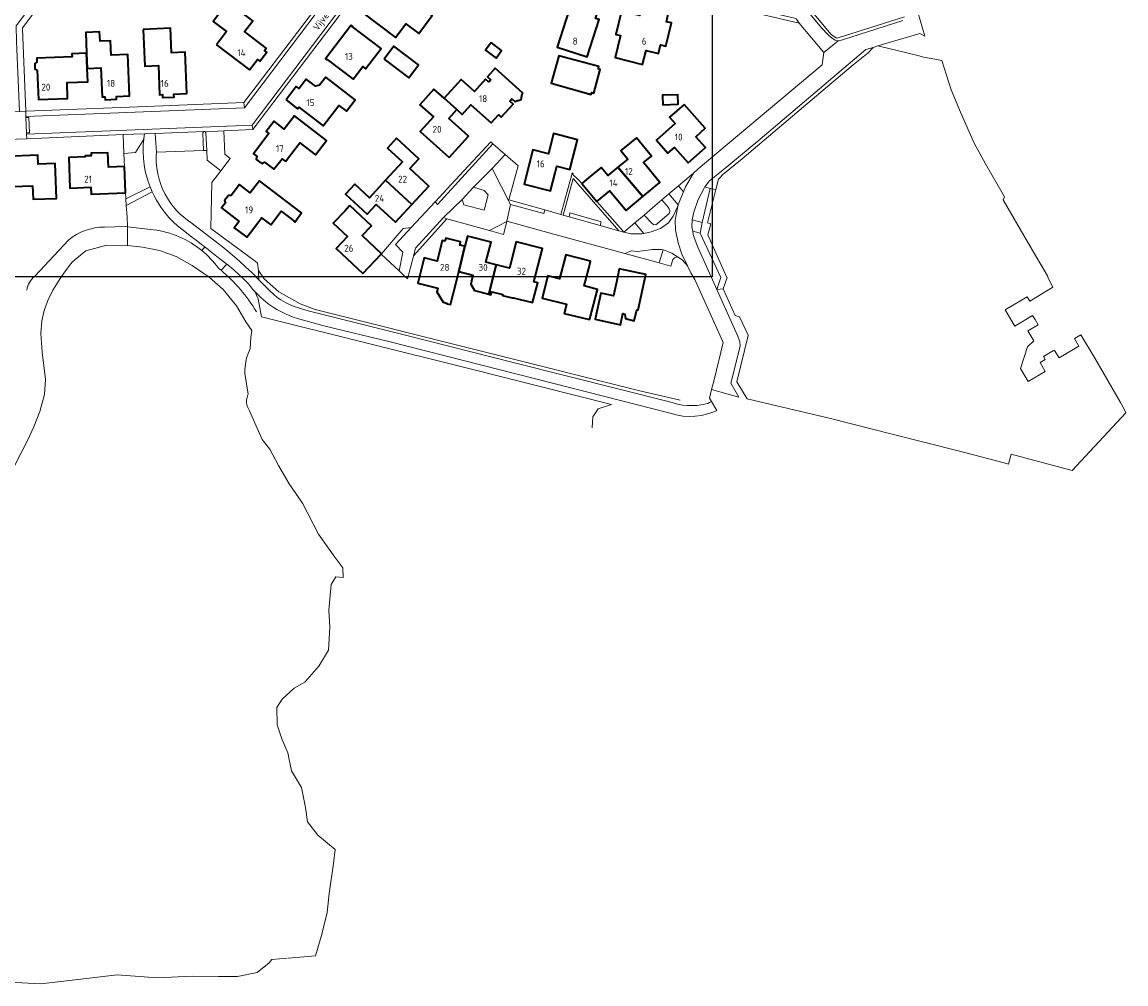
# Model space of a CAD drawing. Header units: metres. Extents: x 245598 to 248625, y 478632 to 481818.
# Tile 4 of 37: x 247607 to 247895, y 478989 to 479240. Entities that reach past the tile are written whole.
import ezdxf
from ezdxf.enums import TextEntityAlignment as Align

# ---------------------------------------------------------------- set-up
doc = ezdxf.new("R2010")
doc.units = ezdxf.units.M
for name, color, linetype, lineweight in [('B-XX-GR-GROENVOORZIENING-GV', 80, 'Continuous', 18), ('B-XX-OG-BEBOUWING-GV', 7, 'Continuous', 35), ('B-XX-OG-BEBOUWING-T18', 10, 'Continuous', 18), ('B-XX-OG-TERREIN_ERF-GV', 7, 'Continuous', 18), ('B-XX-OG-TOPOGRAFIE-T18', 10, 'Continuous', 18), ('B-XX-OG-WATER-GV', 130, 'Continuous', 18), ('B-XX-OG-WATER_SLOOT-GV', 120, 'Continuous', 18), ('B-XX-VH-ONVERHARD-GV', 252, 'Continuous', 18), ('B-XX-VH-VERHARDING_GESLOTEN-GV', 252, 'Continuous', 18), ('B-XX-VH-VERHARDING_OPEN-GV', 252, 'Continuous', 18), ('N-BH-KL-ET_LS_OV_LICHTMAST-S', 7, 'Continuous', 25)]:
    doc.layers.add(name, color=color, linetype=linetype, lineweight=lineweight)
doc.styles.add('NLCS-ISO-M-T18', font='NLCS-ISO.ttf', dxfattribs={"height": 1.8})

msp = doc.modelspace()

# ---------------------------------------------------------------- linework, layer by layer
at = {"layer": 'B-XX-GR-GROENVOORZIENING-GV'}
for points in [[(247633.342, 479205.745), (247636.338, 479205.925), (247638.504, 479209.425), (247638.523, 479209.656), (247638.689, 479210.854), (247633.131, 479210.621)], [(247633.861, 479193.903), (247640.18, 479196.989), (247639.673, 479198.358), (247639.219, 479199.891), (247638.924, 479201.134), (247638.631, 479202.761), (247638.436, 479204.465), (247638.355, 479206.022), (247638.38, 479207.935), (247638.504, 479209.425), (247636.338, 479205.925), (247633.342, 479205.745), (247633.491, 479202.311), (247633.761, 479195.448)], [(247654.26, 479211.417), (247654.205, 479211.405), (247654.132, 479211.368), (247654.057, 479211.308), (247653.995, 479211.223), (247653.956, 479211.122), (247653.946, 479211.015), (247654.103, 479206.455), (247654.554, 479206.444), (247654.941, 479206.463), (247654.738, 479211.077), (247654.73, 479211.121), (247654.697, 479211.212), (247654.648, 479211.287), (247654.579, 479211.352), (247654.485, 479211.403), (247654.413, 479211.423), (247654.307, 479211.428)], [(247668.527, 479172.791), (247668.446, 479174.912), (247668.431, 479175.175), (247668.207, 479177.123), (247667.533, 479177.641), (247656.044, 479186.176), (247656.285, 479198.172), (247658.589, 479201.15), (247655.049, 479203.992), (247654.941, 479206.463), (247654.554, 479206.444), (247654.103, 479206.455), (247641.86, 479206.021), (247641.8, 479204.965), (247641.801, 479203.735), (247641.875, 479202.536), (247642.014, 479201.394), (247642.194, 479200.38), (247642.514, 479199.048), (247642.982, 479197.581), (247643.521, 479196.245), (247644.085, 479195.084), (247644.68, 479194.031), (247645.412, 479192.911), (247646.174, 479191.897), (247647.139, 479190.782), (247648.058, 479189.857), (247648.943, 479189.072), (247649.937, 479188.294), (247650.818, 479187.684), (247658.615, 479181.735), (247660.47, 479180.228), (247662.163, 479178.784), (247663.444, 479177.657), (247664.972, 479176.271), (247666.009, 479175.305), (247666.627, 479174.718)], [(247747.88, 479189.64), (247750.524, 479199.204), (247762.416, 479185.533), (247763.7, 479185.167), (247762.766, 479186.28), (247756.638, 479193.162), (247752.717, 479197.911), (247751.955, 479198.746), (247750.433, 479200.233), (247750.473, 479200.372), (247750.232, 479200.637), (247750.133, 479200.267), (247747.233, 479189.822)], [(247721.556, 479193.7), (247721.989, 479192.3), (247727.256, 479190.944), (247728.311, 479194.911), (247727.289, 479196.011), (247724.456, 479196.9)], [(247773.637, 479193.587), (247771.181, 479191.537), (247769, 479189.644), (247771.111, 479187.411), (247771.467, 479187.2), (247772.011, 479187.133), (247772.544, 479187.5), (247775.489, 479190.089), (247775.689, 479190.489), (247775.689, 479190.889), (247775.533, 479191.289), (247775.244, 479191.667)]]:
    msp.add_lwpolyline(points, close=True, dxfattribs=at)
for points in [[(247640.735, 479195.689), (247633.973, 479192.154), (247634.163, 479189.21), (247634.295, 479186.55), (247641.079, 479185.818)], [(247653.682, 479180.365), (247654.422, 479181.319), (247653.954, 479181.683), (247652.234, 479183.02), (247650.651, 479184.251), (247648.773, 479185.71), (247647.351, 479186.816), (247646.256, 479187.771), (247645.072, 479189.012), (247643.977, 479190.319), (247642.961, 479191.705), (247641.836, 479193.501), (247641.124, 479194.832), (247640.735, 479195.689)], [(247654.422, 479181.319), (247653.682, 479180.365)], [(247658.672, 479175.259), (247660.208, 479176.851), (247658.707, 479177.988), (247657.609, 479178.841), (247655.848, 479180.211), (247654.422, 479181.319)], [(247755.433, 479134.167), (247755.611, 479137.044), (247757, 479139.1), (247760.467, 479140.244), (247723.315, 479149.651), (247669.211, 479163.111), (247668.367, 479167.789), (247667.507, 479169.685), (247666.899, 479170.346), (247665.903, 479171.589), (247664.672, 479172.854), (247663.492, 479173.998), (247661.97, 479175.385), (247660.558, 479176.586), (247660.208, 479176.851), (247658.672, 479175.259)], [(247668.431, 479175.175), (247668.446, 479174.912), (247668.527, 479172.791), (247671.474, 479169.801), (247672.323, 479168.986), (247673.311, 479168.176), (247674.258, 479167.513), (247675.482, 479166.797), (247676.527, 479166.296), (247677.763, 479165.818), (247678.613, 479165.556), (247679.625, 479165.223), (247681.036, 479164.794), (247682.421, 479164.409), (247706.449, 479158.367), (247735.145, 479151.069), (247776.27, 479140.729), (247777.704, 479140.333), (247778.981, 479140.096), (247780.212, 479139.966), (247780.939, 479139.934), (247781.734, 479139.936), (247782.809, 479140.001), (247783.73, 479140.114), (247784.483, 479140.247), (247785.071, 479140.366), (247785.594, 479140.539), (247786.05, 479140.747), (247786.526, 479141.032), (247786.025, 479141.927)], [(247778.387, 479141.4), (247768.197, 479143.698), (247724.457, 479154.675), (247683.233, 479165.053), (247679.347, 479166.45), (247673.712, 479169.58), (247669.961, 479173.034), (247668.431, 479175.175)]]:
    msp.add_lwpolyline(points, dxfattribs=at)
for points in [[(247641.079, 479185.818, -0.1410201), (247653.682, 479180.365)], [(247653.682, 479180.365, -0.0625435), (247657.93, 479175.87)], [(247657.93, 479175.87, -0.005622), (247658.672, 479175.259)], [(247658.672, 479175.259, -0.0830576), (247667.892, 479164.421)]]:
    msp.add_lwpolyline(points, format="xyb", dxfattribs=at)
at = {"layer": 'B-XX-OG-BEBOUWING-GV'}
for points in [[(247699.669, 479248.458), (247695.301, 479242.662), (247704.166, 479235.981), (247706.848, 479239.541), (247710.202, 479237.013), (247713.753, 479241.725), (247704.865, 479248.424), (247702.999, 479245.948)], [(247750.937, 479247.865), (247746.348, 479233.418), (247754.142, 479230.941), (247757.234, 479240.676), (247756.339, 479240.959), (247757.836, 479245.672)], [(247657.499, 479234.066), (247666.129, 479227.531), (247668.158, 479230.203), (247668.761, 479229.745), (247670.578, 479232.137), (247669.983, 479232.607), (247670.443, 479233.209), (247664.809, 479237.51), (247666.929, 479240.277), (247660.473, 479245.181), (247656.595, 479240.151), (247660.085, 479237.495)], [(247768.493, 479244.18), (247767.877, 479241.679), (247763.118, 479242.849), (247761.626, 479236.772), (247762.809, 479236.481), (247761.392, 479230.714), (247768.589, 479228.945), (247769.483, 479232.585), (247772.733, 479231.787), (247773.285, 479234.035), (247774.631, 479233.704), (247776.119, 479239.756), (247774.785, 479240.084), (247775.377, 479242.488)], [(247638.411, 479238.088), (247638.811, 479228.498), (247642.329, 479228.648), (247642.616, 479221.047), (247643.394, 479221.077), (247643.432, 479220.318), (247646.425, 479220.44), (247646.396, 479221.208), (247649.753, 479221.334), (247649.296, 479232.134), (247645.739, 479231.987), (247645.474, 479238.381)], [(247692.631, 479239.161), (247685.951, 479230.368), (247686.277, 479230.12), (247686.35, 479230.216), (247693.1, 479225.08), (247695.601, 479228.367), (247696.373, 479227.78), (247700.416, 479233.097), (247692.888, 479238.822), (247692.957, 479238.913)], [(247623.625, 479231.882), (247623.75, 479227.861), (247627.304, 479228.02), (247627.644, 479220.455), (247628.404, 479220.484), (247628.432, 479219.724), (247631.428, 479219.84), (247631.402, 479220.594), (247634.764, 479220.727), (247634.343, 479231.508), (247630.039, 479231.34), (247629.878, 479235.118), (247627.136, 479235.019), (247627.025, 479237.428), (247623.424, 479237.285)], [(247623.75, 479227.861), (247623.625, 479231.882), (247619.801, 479231.706), (247619.834, 479230.959), (247610.636, 479230.571), (247610.664, 479229.525), (247610.111, 479229.165), (247610.162, 479227.799), (247610.745, 479227.478), (247611.1, 479219.778), (247618.682, 479220.086), (247618.514, 479224.197), (247623.905, 479224.417)], [(247701.19, 479230.348), (247707.598, 479225.476), (247710.158, 479228.843), (247703.75, 479233.715)], [(247729.1, 479234.633), (247727.633, 479232.667), (247730.367, 479230.6), (247731.767, 479232.556)], [(247756.989, 479227.756), (247757.156, 479228.356), (247746.756, 479231.156), (247744.756, 479224.033), (247755.189, 479221.111), (247755.311, 479221.578), (247755.9, 479221.444), (247757.556, 479227.6)], [(247728.483, 479224.323), (247727.642, 479225.078), (247724.771, 479221.88), (247721.271, 479225.022), (247716.872, 479220.123), (247720.172, 479217.151), (247721.547, 479215.917), (247723.814, 479218.441), (247729.125, 479213.673), (247731.03, 479215.795), (247731.747, 479215.15), (247734.85, 479218.605), (247733.994, 479219.373), (247734.516, 479219.954), (247735.371, 479219.185), (247735.552, 479219.386), (247736.935, 479219.81), (247737.203, 479221.237), (247737.383, 479221.438), (247730.121, 479227.959), (247728.117, 479225.727), (247729.017, 479224.918)], [(247675.614, 479219.7), (247678.633, 479217.392), (247678.936, 479217.79), (247685.291, 479212.93), (247689.355, 479218.245), (247691.341, 479216.727), (247693.649, 479219.745), (247685.967, 479225.619), (247684.382, 479223.545), (247683.269, 479223.276), (247680.886, 479225.098), (247679.021, 479222.659), (247678.298, 479223.212)], [(247716.872, 479220.123), (247714.197, 479222.525), (247710.501, 479218.409), (247714.036, 479215.234), (247710.627, 479211.438), (247718.18, 479204.658), (247723.175, 479210.22), (247718.067, 479214.808), (247720.172, 479217.151)], [(247773.811, 479220.656), (247773.889, 479218.433), (247777.867, 479218.533), (247777.767, 479221.011), (247773.8, 479220.911)], [(247779.387, 479218.494), (247775.621, 479215.14), (247777.082, 479213.499), (247772.208, 479209.157), (247775.2, 479205.798), (247776.893, 479207.306), (247780.505, 479203.251), (247784.989, 479207.245), (247782.466, 479210.076), (247784.929, 479212.27)], [(247675.497, 479203.626), (247678.271, 479207.255), (247679.232, 479208.512), (247683.339, 479205.372), (247686.182, 479209.09), (247677.793, 479215.504), (247675.163, 479212.064), (247672.486, 479214.111), (247670.449, 479211.446), (247671.128, 479210.927), (247667.137, 479205.607), (247667.977, 479204.977), (247667.871, 479204.169), (247669.271, 479203.119), (247669.977, 479203.477), (247672.481, 479201.598), (247674.572, 479204.333)], [(247708.455, 479192.421), (247712.85, 479197.196), (247707.899, 479201.752), (247710.254, 479204.31), (247704.437, 479209.663), (247702.075, 479207.097), (247705.955, 479203.527), (247701.576, 479198.769)], [(247745.805, 479200.656), (247746.253, 479202.399), (247749.59, 479201.542), (247751.583, 479209.302), (247745.376, 479210.897), (247744.025, 479205.637), (247739.988, 479206.674), (247737.686, 479197.711), (247744.593, 479195.937)], [(247762.094, 479202.104), (247768.656, 479194.473), (247773.109, 479198.149), (247768.844, 479203.314), (247770.948, 479205.051), (247767.002, 479209.831), (247762.908, 479206.453), (247764.713, 479204.265)], [(247602.138, 479205.492), (247598.486, 479203.597), (247598.805, 479203.011), (247595.513, 479198.659), (247600.841, 479194.629), (247603.26, 479197.827), (247604.239, 479197.086), (247609.524, 479197.284), (247609.656, 479193.766), (247615.802, 479193.997), (247615.46, 479203.091), (247610.963, 479202.922), (247610.876, 479205.24), (247602.452, 479204.923)], [(247633.491, 479202.311), (247629.296, 479202.146), (247629.16, 479205.916), (247624.818, 479205.759), (247624.841, 479205.129), (247623.242, 479205.071), (247623.25, 479204.851), (247619.003, 479204.697), (247619.293, 479196.702), (247624.757, 479196.916), (247624.828, 479195.097), (247633.761, 479195.448)], [(247752.717, 479197.911), (247756.638, 479193.162), (247760.072, 479195.997), (247764.299, 479190.877), (247768.656, 479194.473), (247762.094, 479202.104), (247759.491, 479199.955), (247757.749, 479202.065), (247754.464, 479199.353)], [(247663.404, 479188.005), (247662.129, 479186.287), (247665.424, 479183.841), (247666.67, 479185.519), (247669.25, 479188.909), (247671.637, 479187.092), (247674.351, 479190.656), (247677.693, 479188.112), (247677.626, 479188.025), (247677.888, 479187.825), (247679.693, 479190.196), (247668.697, 479198.567), (247666.308, 479195.428), (247663.466, 479197.59), (247661.274, 479194.709), (247660.588, 479194.766), (247659.595, 479193.461), (247659.857, 479192.847), (247658.824, 479191.49)], [(247701.576, 479198.769), (247697.347, 479194.174), (247693.54, 479197.676), (247691.13, 479195.058), (247696.78, 479189.858), (247699.135, 479192.416), (247704.178, 479187.774), (247708.455, 479192.421)], [(247700.4, 479179.441), (247700.519, 479179.568), (247695.487, 479184.298), (247697.889, 479186.855), (247692.277, 479192.13), (247692.188, 479192.036), (247690.912, 479190.678), (247687.939, 479187.514), (247691.621, 479184.055), (247688.669, 479180.915), (247695.635, 479174.37)], [(247717.042, 479182.814), (247716.369, 479182.985), (247716.081, 479181.85), (247715.011, 479177.631), (247711.665, 479178.479), (247710.001, 479171.919), (247715.177, 479170.606), (247714.925, 479169.587), (247716.554, 479166.925), (247717.562, 479166.669), (247717.527, 479166.532), (247718.468, 479166.299), (247719.98, 479172.065), (247720.707, 479174.937), (247722.234, 479181.497), (247720.912, 479181.833), (247721.125, 479182.673), (247717.255, 479183.654)], [(247730.431, 479176.678), (247727.748, 479177.359), (247729.082, 479182.62), (247722.914, 479184.184), (247722.234, 479181.497), (247720.707, 479174.937), (247724.364, 479174.01), (247723.761, 479171.633), (247724.774, 479169.932), (247728.462, 479168.997)], [(247730.431, 479176.678), (247728.462, 479168.997), (247729.037, 479168.851), (247729.234, 479169.627), (247732.152, 479168.887), (247732.098, 479168.676), (247734.938, 479167.956), (247734.966, 479168.066), (247739.921, 479166.81), (247741.233, 479171.986), (247740.254, 479172.234), (247742.451, 479180.9), (247735.64, 479182.627), (247733.909, 479175.796)], [(247754.528, 479175.694), (247755.019, 479177.587), (247748.54, 479179.27), (247746.96, 479173.048), (247743.858, 479173.835), (247742.377, 479168.003), (247748.73, 479166.389), (247748.446, 479165.272), (247748.132, 479163.965), (247754.783, 479162.367), (247754.833, 479162.561), (247756.829, 479170.243), (247753.347, 479171.147)], [(247762.5, 479175.625), (247762.008, 479173.355), (247760.964, 479168.543), (247757.692, 479169.252), (247756.22, 479162.464), (247762.788, 479161.04), (247763.423, 479163.967), (247763.931, 479163.834), (247764.107, 479162.656), (247766.384, 479162.099), (247767.122, 479164.956), (247767.431, 479164.889), (247769.433, 479174.121)]]:
    msp.add_lwpolyline(points, close=True, dxfattribs=at)
at = {"layer": 'B-XX-OG-TERREIN_ERF-GV'}
for points in [[(247668.081, 479223.503), (247676.943, 479235.169), (247698.761, 479263.951), (247700.782, 479266.603), (247706.652, 479274.347), (247704.316, 479294.82), (247700.505, 479297.733), (247690.438, 479305.445), (247669.23, 479321.758), (247663.159, 479313.664), (247630.471, 479269.941), (247621.915, 479258.546), (247606.887, 479238.458), (247606.898, 479238.197), (247607.234, 479229.513), (247607.802, 479216.704), (247639.237, 479217.958), (247664.625, 479218.969)], [(247699.669, 479248.458), (247702.999, 479245.948), (247704.865, 479248.424), (247713.753, 479241.725), (247710.202, 479237.013), (247706.848, 479239.541), (247704.166, 479235.981), (247695.301, 479242.662)], [(247750.937, 479247.865), (247757.836, 479245.672), (247756.339, 479240.959), (247757.234, 479240.676), (247754.142, 479230.941), (247746.348, 479233.418)], [(247657.499, 479234.066), (247660.085, 479237.495), (247656.595, 479240.151), (247660.473, 479245.181), (247666.929, 479240.277), (247664.809, 479237.51), (247670.443, 479233.209), (247669.983, 479232.607), (247670.578, 479232.137), (247668.761, 479229.745), (247668.158, 479230.203), (247666.129, 479227.531)], [(247768.493, 479244.18), (247775.377, 479242.488), (247774.785, 479240.084), (247776.119, 479239.756), (247774.631, 479233.704), (247773.285, 479234.035), (247772.733, 479231.787), (247769.483, 479232.585), (247768.589, 479228.945), (247761.392, 479230.714), (247762.809, 479236.481), (247761.626, 479236.772), (247763.118, 479242.849), (247767.877, 479241.679)], [(247638.411, 479238.088), (247645.474, 479238.381), (247645.739, 479231.987), (247649.296, 479232.134), (247649.753, 479221.334), (247646.396, 479221.208), (247646.425, 479220.44), (247643.432, 479220.318), (247643.394, 479221.077), (247642.616, 479221.047), (247642.329, 479228.648), (247638.811, 479228.498)], [(247692.631, 479239.161), (247692.957, 479238.913), (247692.888, 479238.822), (247700.416, 479233.097), (247696.373, 479227.78), (247695.601, 479228.367), (247693.1, 479225.08), (247686.35, 479230.216), (247686.277, 479230.12), (247685.951, 479230.368)], [(247623.625, 479231.882), (247623.424, 479237.285), (247627.025, 479237.428), (247627.136, 479235.019), (247629.878, 479235.118), (247630.039, 479231.34), (247634.343, 479231.508), (247634.764, 479220.727), (247631.402, 479220.594), (247631.428, 479219.84), (247628.432, 479219.724), (247628.404, 479220.484), (247627.644, 479220.455), (247627.304, 479228.02), (247623.75, 479227.861), (247623.905, 479224.417), (247618.514, 479224.197), (247618.682, 479220.086), (247611.1, 479219.778), (247610.745, 479227.478), (247610.162, 479227.799), (247610.111, 479229.165), (247610.664, 479229.525), (247610.636, 479230.571), (247619.834, 479230.959), (247619.801, 479231.706)], [(247701.19, 479230.348), (247703.75, 479233.715), (247710.158, 479228.843), (247707.598, 479225.476)], [(247729.1, 479234.633), (247731.767, 479232.556), (247730.367, 479230.6), (247727.633, 479232.667)], [(247817.944, 479224.156), (247805.389, 479213.511), (247794.533, 479204.311), (247789.511, 479200.233), (247788.644, 479199.289), (247788.367, 479198.967), (247787.685, 479196.293), (247785.467, 479187.589), (247786.378, 479187.344), (247785.567, 479184.467), (247790.589, 479173.333), (247790.6, 479173.322), (247789.611, 479170.389), (247792.744, 479163.411), (247793.844, 479163.111), (247796.067, 479158.333), (247796.1, 479158.244), (247793.111, 479146.167), (247795.806, 479141.689), (247817.241, 479136.688), (247833.991, 479132.413), (247851.219, 479128.062), (247862.484, 479125.125), (247863.947, 479124.684), (247864.678, 479127.278), (247880.578, 479122.995), (247880.6, 479122.989), (247894.6, 479138.1), (247893.911, 479139.5), (247893.202, 479140.736), (247886.433, 479152.533), (247882.809, 479158.377), (247881.193, 479157.422), (247882.355, 479155.458), (247877.158, 479152.386), (247875.997, 479154.351), (247875.756, 479154.209), (247875.7, 479154.304), (247873.114, 479152.776), (247873.583, 479151.983), (247872.204, 479151.168), (247873.574, 479148.85), (247869.093, 479146.201), (247867.076, 479149.614), (247868.954, 479155.292), (247870.622, 479156.83), (247869.052, 479159.468), (247871.72, 479161.056), (247870.902, 479162.43), (247870.282, 479163.472), (247865.625, 479160.705), (247863.11, 479164.937), (247868.85, 479168.348), (247869.526, 479167.211), (247875.569, 479170.807), (247874.44, 479172.98), (247874.154, 479173.783), (247869.587, 479181.607), (247864.488, 479190.305), (247862.575, 479193.614), (247862.978, 479194.359), (247857.97, 479203.041), (247855.056, 479208.396), (247851.433, 479216.467), (247849.044, 479222.289), (247846.633, 479229.978), (247841.511, 479230.956), (247840.733, 479231.165), (247829.911, 479233.75), (247828.667, 479233.378), (247827.4, 479232), (247823.511, 479228.867)], [(247755.311, 479221.578), (247755.189, 479221.111), (247744.756, 479224.033), (247746.756, 479231.156), (247757.156, 479228.356), (247756.989, 479227.756), (247757.556, 479227.6), (247755.9, 479221.444)], [(247728.483, 479224.323), (247729.017, 479224.918), (247728.117, 479225.727), (247730.121, 479227.959), (247737.383, 479221.438), (247737.203, 479221.237), (247736.935, 479219.81), (247735.552, 479219.386), (247735.371, 479219.185), (247734.516, 479219.954), (247733.994, 479219.373), (247734.85, 479218.605), (247731.747, 479215.15), (247731.03, 479215.795), (247729.125, 479213.673), (247723.814, 479218.441), (247721.547, 479215.917), (247720.172, 479217.151), (247718.067, 479214.808), (247723.175, 479210.22), (247718.18, 479204.658), (247710.627, 479211.438), (247714.036, 479215.234), (247710.501, 479218.409), (247714.197, 479222.525), (247716.872, 479220.123), (247721.271, 479225.022), (247724.771, 479221.88), (247727.642, 479225.078)], [(247675.614, 479219.7), (247678.298, 479223.212), (247679.021, 479222.659), (247680.886, 479225.098), (247683.269, 479223.276), (247684.382, 479223.545), (247685.967, 479225.619), (247693.649, 479219.745), (247691.341, 479216.727), (247689.355, 479218.245), (247685.291, 479212.93), (247678.936, 479217.79), (247678.633, 479217.392)], [(247773.811, 479220.656), (247773.8, 479220.911), (247777.767, 479221.011), (247777.867, 479218.533), (247773.889, 479218.433)], [(247779.387, 479218.494), (247784.929, 479212.27), (247782.466, 479210.076), (247784.989, 479207.245), (247780.505, 479203.251), (247776.893, 479207.306), (247775.2, 479205.798), (247772.208, 479209.157), (247777.082, 479213.499), (247775.621, 479215.14)], [(247683.339, 479205.372), (247679.232, 479208.512), (247678.271, 479207.255), (247675.497, 479203.626), (247674.572, 479204.333), (247672.481, 479201.598), (247669.977, 479203.477), (247669.271, 479203.119), (247667.871, 479204.169), (247667.977, 479204.977), (247667.137, 479205.607), (247671.128, 479210.927), (247670.449, 479211.446), (247672.486, 479214.111), (247675.163, 479212.064), (247677.793, 479215.504), (247686.182, 479209.09)], [(247708.455, 479192.421), (247704.178, 479187.774), (247699.135, 479192.416), (247696.78, 479189.858), (247691.13, 479195.058), (247693.54, 479197.676), (247697.347, 479194.174), (247701.576, 479198.769), (247705.955, 479203.527), (247702.075, 479207.097), (247704.437, 479209.663), (247710.254, 479204.31), (247707.899, 479201.752), (247712.85, 479197.196)], [(247749.59, 479201.542), (247746.253, 479202.399), (247745.805, 479200.656), (247744.593, 479195.937), (247737.686, 479197.711), (247739.988, 479206.674), (247744.025, 479205.637), (247745.376, 479210.897), (247751.583, 479209.302)], [(247602.138, 479205.492), (247602.452, 479204.923), (247610.876, 479205.24), (247610.963, 479202.922), (247615.46, 479203.091), (247615.802, 479193.997), (247609.656, 479193.766), (247609.524, 479197.284), (247604.239, 479197.086), (247603.26, 479197.827), (247600.841, 479194.629), (247595.513, 479198.659), (247598.805, 479203.011), (247598.486, 479203.597)], [(247666.67, 479185.519), (247665.424, 479183.841), (247662.129, 479186.287), (247663.404, 479188.005), (247658.824, 479191.49), (247659.857, 479192.847), (247659.595, 479193.461), (247660.588, 479194.766), (247661.274, 479194.709), (247663.466, 479197.59), (247666.308, 479195.428), (247668.697, 479198.567), (247679.693, 479190.196), (247677.888, 479187.825), (247677.626, 479188.025), (247677.693, 479188.112), (247674.351, 479190.656), (247671.637, 479187.092), (247669.25, 479188.909)], [(247715.177, 479170.606), (247710.001, 479171.919), (247711.665, 479178.479), (247715.011, 479177.631), (247716.081, 479181.85), (247716.369, 479182.985), (247717.042, 479182.814), (247717.255, 479183.654), (247721.125, 479182.673), (247720.912, 479181.833), (247722.234, 479181.497), (247722.914, 479184.184), (247729.082, 479182.62), (247727.748, 479177.359), (247730.431, 479176.678), (247733.909, 479175.796), (247735.64, 479182.627), (247742.451, 479180.9), (247740.254, 479172.234), (247741.233, 479171.986), (247739.921, 479166.81), (247734.966, 479168.066), (247734.938, 479167.956), (247732.098, 479168.676), (247732.152, 479168.887), (247729.234, 479169.627), (247729.037, 479168.851), (247728.462, 479168.997), (247724.774, 479169.932), (247723.761, 479171.633), (247724.364, 479174.01), (247720.707, 479174.937), (247719.98, 479172.065), (247718.468, 479166.299), (247717.527, 479166.532), (247717.562, 479166.669), (247716.554, 479166.925), (247714.925, 479169.587)], [(247748.54, 479179.27), (247755.019, 479177.587), (247754.528, 479175.694), (247753.347, 479171.147), (247756.829, 479170.243), (247754.833, 479162.561), (247754.783, 479162.367), (247748.132, 479163.965), (247748.446, 479165.272), (247748.73, 479166.389), (247742.377, 479168.003), (247743.858, 479173.835), (247746.96, 479173.048)], [(247762.008, 479173.355), (247762.5, 479175.625), (247769.433, 479174.121), (247767.431, 479164.889), (247767.122, 479164.956), (247766.384, 479162.099), (247764.107, 479162.656), (247763.931, 479163.834), (247763.423, 479163.967), (247762.788, 479161.04), (247756.22, 479162.464), (247757.692, 479169.252), (247760.964, 479168.543)]]:
    msp.add_lwpolyline(points, close=True, dxfattribs=at)
for points in [[(247710.31, 479269.191), (247666.951, 479211.925), (247659.397, 479211.601), (247659.69, 479205.5), (247661.081, 479204.379), (247658.589, 479201.15), (247656.285, 479198.172), (247656.044, 479186.176), (247667.533, 479177.641), (247668.207, 479177.123), (247668.431, 479175.175), (247669.961, 479173.034), (247673.712, 479169.58), (247679.347, 479166.45), (247683.233, 479165.053), (247724.457, 479154.675), (247768.197, 479143.698), (247778.387, 479141.4)], [(247786.025, 479141.927), (247786.581, 479144.168), (247787.211, 479146.711), (247789.611, 479156.389), (247782.2, 479172.811), (247781.2, 479174.6), (247780.3, 479176.4), (247778.911, 479178.011), (247777.7, 479178.778), (247776.944, 479178.5), (247776.433, 479178.067), (247775.989, 479176.344), (247772.934, 479177.181), (247763.911, 479179.611), (247745.456, 479184.678), (247733.167, 479188.044), (247733.155, 479187.995), (247732.3, 479184.6), (247728.664, 479185.598), (247717.567, 479188.644), (247708.83, 479178.988), (247708.811, 479178.967), (247707.311, 479172.989), (247706.167, 479174.078), (247705.1, 479175.089), (247700.4, 479179.441), (247695.635, 479174.37), (247688.669, 479180.915), (247691.621, 479184.055), (247687.939, 479187.514), (247690.912, 479190.678), (247692.188, 479192.036), (247692.277, 479192.13), (247697.889, 479186.855), (247695.487, 479184.298), (247700.519, 479179.568), (247706.133, 479186.1), (247708.277, 479186.422), (247714.505, 479193.14), (247719.733, 479198.778), (247728.989, 479208.744), (247729.58, 479208.224), (247732.75, 479205.43), (247736.1, 479202.478), (247736.111, 479202.467), (247733.733, 479193.633), (247743.13, 479190.98), (247747.233, 479189.822), (247750.133, 479200.267), (247750.232, 479200.637), (247750.473, 479200.372), (247750.433, 479200.233), (247751.955, 479198.746), (247752.717, 479197.911), (247754.464, 479199.353), (247757.749, 479202.065), (247759.491, 479199.955), (247762.094, 479202.104), (247764.713, 479204.265), (247762.908, 479206.453), (247767.002, 479209.831), (247770.948, 479205.051), (247768.844, 479203.314), (247773.109, 479198.149), (247768.656, 479194.473), (247764.299, 479190.877), (247760.072, 479195.997), (247756.638, 479193.162), (247762.766, 479186.28), (247763.7, 479185.167), (247766.589, 479187.611), (247769, 479189.644), (247771.181, 479191.537), (247773.637, 479193.587), (247773.589, 479193.644), (247775.422, 479195.189), (247777.911, 479197.267), (247781.844, 479200.544), (247783.044, 479201.667), (247796.033, 479212.589), (247815.389, 479228.856), (247815.844, 479232.033), (247809.444, 479239.733), (247783.811, 479245.656)], [(247811.111, 479244.656), (247817.789, 479236.711), (247819.144, 479235.767), (247819.539, 479235.89), (247836.9, 479241.311)], [(247628.279, 479186.532), (247633.64, 479186.621), (247634.295, 479186.55), (247634.163, 479189.21), (247633.973, 479192.154), (247633.861, 479193.903), (247633.761, 479195.448), (247624.828, 479195.097), (247624.757, 479196.916), (247619.293, 479196.702), (247619.003, 479204.697), (247623.25, 479204.851), (247623.242, 479205.071), (247624.841, 479205.129), (247624.818, 479205.759), (247629.16, 479205.916), (247629.296, 479202.146), (247633.491, 479202.311), (247633.342, 479205.745), (247633.131, 479210.621), (247608.011, 479209.568), (247597.11, 479209.182)], [(247610.116, 479173.747), (247618.86, 479183.138)]]:
    msp.add_lwpolyline(points, dxfattribs=at)
for points in [[(247618.86, 479183.138, -0.168126), (247628.279, 479186.532)], [(247608.013, 479170.02, -0.1735893), (247610.116, 479173.747)]]:
    msp.add_lwpolyline(points, format="xyb", dxfattribs=at)
at = {"layer": 'B-XX-OG-WATER-GV'}
for points in [[(247684.354, 479000), (247685.033, 479002.322), (247685.052, 479002.398), (247686.367, 479007.7), (247686.9, 479012.667), (247687.956, 479020.489), (247688.4, 479024.122), (247683.889, 479027.933), (247681.189, 479031.367), (247680.733, 479035.111), (247679.633, 479040.344), (247677.056, 479044.689), (247676.1, 479049.389), (247674.489, 479052.989), (247673.311, 479056.644), (247673.189, 479061.233), (247674.633, 479063.389), (247677.711, 479066.211), (247680.489, 479067.8), (247684.133, 479072), (247686.667, 479076.144), (247687.056, 479082.133), (247686.756, 479086.633), (247687.356, 479093.3), (247688.6, 479095.311), (247690.556, 479095.089), (247690.411, 479097.611), (247688.311, 479100.433), (247684.089, 479106.444), (247679.9, 479114.467), (247676.4, 479119.544), (247673.656, 479124.311), (247671.356, 479128.6), (247669.411, 479131.067), (247666.135, 479138.58), (247665.812, 479139.075), (247665.639, 479139.426), (247665.403, 479140.152), (247665.319, 479140.711), (247665.327, 479141.454), (247665.447, 479142.099), (247665.608, 479142.572), (247665.754, 479142.89), (247664.876, 479148.355), (247664.876, 479149.252), (247664.922, 479150.021), (247665.107, 479151.355), (247665.33, 479152.338), (247665.721, 479153.57), (247666.24, 479154.787), (247666.452, 479157.73), (247666.659, 479159.541), (247665.175, 479161.781), (247662.717, 479165.958), (247659.203, 479170.265), (247655.587, 479173.484), (247651.174, 479176.459), (247647.005, 479178.848), (247642.636, 479180.382), (247638.199, 479181.265), (247634.315, 479181.744), (247634.262, 479181.744), (247628.914, 479181.785), (247623.446, 479180.327), (247620.676, 479178.061), (247619.887, 479177.36), (247619.163, 479176.513), (247617.711, 479174.493), (247616.877, 479173.32), (247614.782, 479170.073), (247613.531, 479167.37), (247612.558, 479164.771), (247611.949, 479162.064), (247611.732, 479158.714), (247612.075, 479153.853), (247612.896, 479146.791), (247612.66, 479142.884), (247611.445, 479138.382), (247609.85, 479134.372), (247608.293, 479131.043), (247604.782, 479124.224)], [(247601.789, 478989.667), (247611.689, 478989.1), (247622.089, 478990.344), (247631.633, 478991.511), (247642.067, 478990.689), (247651.133, 478991.167), (247658.033, 478991.033), (247662.956, 478991.044), (247668.056, 478992.067), (247671.189, 478994.6), (247671.952, 478995.492), (247675.895, 478995.795)]]:
    msp.add_lwpolyline(points, dxfattribs=at)
at = {"layer": 'B-XX-OG-WATER_SLOOT-GV'}
for points in [[(247604.782, 479124.224), (247608.293, 479131.043), (247609.85, 479134.372), (247611.445, 479138.382), (247612.66, 479142.884), (247612.896, 479146.791), (247612.075, 479153.853), (247611.732, 479158.714), (247611.949, 479162.064), (247612.558, 479164.771), (247613.531, 479167.37), (247614.782, 479170.073), (247616.877, 479173.32), (247617.711, 479174.493), (247619.163, 479176.513), (247619.887, 479177.36), (247620.676, 479178.061), (247623.446, 479180.327), (247628.914, 479181.785), (247634.262, 479181.744), (247634.295, 479186.55), (247633.64, 479186.621), (247628.279, 479186.532)], [(247641.079, 479185.818), (247634.295, 479186.55), (247634.262, 479181.744), (247634.315, 479181.744), (247638.199, 479181.265), (247642.636, 479180.382), (247647.005, 479178.848), (247651.174, 479176.459), (247655.587, 479173.484), (247659.203, 479170.265), (247662.717, 479165.958), (247665.175, 479161.781), (247666.659, 479159.541), (247666.452, 479157.73), (247666.24, 479154.787), (247665.721, 479153.57), (247665.33, 479152.338), (247665.107, 479151.355), (247664.922, 479150.021), (247664.876, 479149.252), (247664.876, 479148.355), (247665.754, 479142.89), (247665.608, 479142.572), (247665.447, 479142.099), (247665.327, 479141.454), (247665.319, 479140.711), (247665.403, 479140.152), (247665.639, 479139.426), (247665.812, 479139.075), (247666.135, 479138.58), (247669.411, 479131.067), (247671.356, 479128.6), (247673.656, 479124.311), (247676.4, 479119.544), (247679.9, 479114.467), (247684.089, 479106.444), (247688.311, 479100.433), (247690.411, 479097.611), (247690.556, 479095.089), (247688.6, 479095.311), (247687.356, 479093.3), (247686.756, 479086.633), (247687.056, 479082.133), (247686.667, 479076.144), (247684.133, 479072), (247680.489, 479067.8), (247677.711, 479066.211), (247674.633, 479063.389), (247673.189, 479061.233), (247673.311, 479056.644), (247674.489, 479052.989), (247676.1, 479049.389), (247677.056, 479044.689), (247679.633, 479040.344), (247680.733, 479035.111), (247681.189, 479031.367), (247683.889, 479027.933), (247688.4, 479024.122), (247687.956, 479020.489), (247686.9, 479012.667), (247686.367, 479007.7), (247685.052, 479002.398), (247685.033, 479002.322), (247684.354, 479000), (247683.289, 478996.431), (247676.2, 478995.806)], [(247618.86, 479183.138), (247610.116, 479173.747)]]:
    msp.add_lwpolyline(points, dxfattribs=at)
for points in [[(247628.279, 479186.532, 0.168126), (247618.86, 479183.138)], [(247653.682, 479180.365, 0.1410201), (247641.079, 479185.818)], [(247657.93, 479175.87, 0.0625435), (247653.682, 479180.365)], [(247658.672, 479175.259, 0.005622), (247657.93, 479175.87)], [(247667.892, 479164.421, 0.0830576), (247658.672, 479175.259)], [(247610.116, 479173.747, 0.1735893), (247608.013, 479170.02)]]:
    msp.add_lwpolyline(points, format="xyb", dxfattribs=at)
at = {"layer": 'B-XX-VH-ONVERHARD-GV'}
msp.add_lwpolyline([(247762.416, 479185.533), (247750.524, 479199.204), (247747.88, 479189.64), (247749.4, 479189.211), (247749.656, 479190.189), (247757.8, 479187.911), (247757.556, 479186.911), (247758.356, 479186.689)], close=True, dxfattribs=at)
at = {"layer": 'B-XX-VH-VERHARDING_GESLOTEN-GV'}
msp.add_lwpolyline([(247638.504, 479209.425), (247638.38, 479207.935), (247638.355, 479206.022), (247638.436, 479204.465), (247638.631, 479202.761), (247638.924, 479201.134), (247639.219, 479199.891), (247639.673, 479198.358), (247640.18, 479196.989), (247640.332, 479196.577), (247640.735, 479195.689), (247641.124, 479194.832), (247641.836, 479193.501), (247642.961, 479191.705), (247643.977, 479190.319), (247645.072, 479189.012), (247646.256, 479187.771), (247647.351, 479186.816), (247648.773, 479185.71), (247650.651, 479184.251), (247652.234, 479183.02), (247653.954, 479181.683), (247654.422, 479181.319), (247655.848, 479180.211), (247657.609, 479178.841), (247658.707, 479177.988), (247660.208, 479176.851), (247660.558, 479176.586), (247661.97, 479175.385), (247663.492, 479173.998), (247664.672, 479172.854), (247665.903, 479171.589), (247666.899, 479170.346), (247667.507, 479169.685), (247667.978, 479169.174), (247669.125, 479168.069), (247670.327, 479167.024), (247671.256, 479166.303), (247672.226, 479165.639), (247673.228, 479165.026), (247674.257, 479164.458), (247675.316, 479163.935), (247676.399, 479163.463), (247677.504, 479163.044), (247678.627, 479162.678), (247685.474, 479160.797), (247702.792, 479156.557), (247745.443, 479145.683), (247775.739, 479137.969), (247777.347, 479137.517), (247779.045, 479137.226), (247780.836, 479137.116), (247782.301, 479137.173), (247783.919, 479137.391), (247785.846, 479137.873), (247787.376, 479138.442), (247787.919, 479138.688), (247786.526, 479141.032), (247786.05, 479140.747), (247785.594, 479140.539), (247785.071, 479140.366), (247784.483, 479140.247), (247783.73, 479140.114), (247782.809, 479140.001), (247781.734, 479139.936), (247780.939, 479139.934), (247780.212, 479139.966), (247778.981, 479140.096), (247777.704, 479140.333), (247776.27, 479140.729), (247735.145, 479151.069), (247706.449, 479158.367), (247682.421, 479164.409), (247681.036, 479164.794), (247679.625, 479165.223), (247678.613, 479165.556), (247677.763, 479165.818), (247676.527, 479166.296), (247675.482, 479166.797), (247674.258, 479167.513), (247673.311, 479168.176), (247672.323, 479168.986), (247671.474, 479169.801), (247668.527, 479172.791), (247666.627, 479174.718), (247666.009, 479175.305), (247664.972, 479176.271), (247663.444, 479177.657), (247662.163, 479178.784), (247660.47, 479180.228), (247658.615, 479181.735), (247650.818, 479187.684), (247649.937, 479188.294), (247648.943, 479189.072), (247648.058, 479189.857), (247647.139, 479190.782), (247646.174, 479191.897), (247645.412, 479192.911), (247644.68, 479194.031), (247644.085, 479195.084), (247643.521, 479196.245), (247642.982, 479197.581), (247642.514, 479199.048), (247642.194, 479200.38), (247642.014, 479201.394), (247641.875, 479202.536), (247641.801, 479203.735), (247641.8, 479204.965), (247641.86, 479206.021), (247641.511, 479210.944), (247638.689, 479210.854), (247638.523, 479209.656)], close=True, dxfattribs=at)
at = {"layer": 'B-XX-VH-VERHARDING_OPEN-GV'}
for points in [[(247698.761, 479263.951), (247676.943, 479235.169), (247668.081, 479223.503), (247664.625, 479218.969), (247664.748, 479217.614), (247707.531, 479274.204), (247705.111, 479295.247), (247670.369, 479321.991), (247669.731, 479322.462), (247669.23, 479321.758), (247690.438, 479305.445), (247700.505, 479297.733), (247704.316, 479294.82), (247706.652, 479274.347), (247700.782, 479266.603)], [(247666.766, 479213.126), (247666.951, 479211.925), (247710.31, 479269.191), (247710.398, 479269.317), (247710.494, 479269.423), (247710.589, 479269.507), (247710.723, 479269.58), (247710.845, 479269.62), (247710.897, 479269.633), (247710.809, 479269.646), (247710.61, 479269.667), (247710.184, 479269.655), (247709.848, 479269.589), (247709.551, 479269.485), (247709.388, 479269.408)], [(247819.533, 479235.111), (247818.833, 479235.3), (247817.833, 479235.867), (247816.9, 479236.711), (247815.344, 479238.411), (247811.3, 479243.167), (247811.011, 479243.7), (247810.989, 479244.356), (247811.111, 479244.656), (247794.844, 479248.367), (247794.693, 479247.655), (247774.447, 479252.162), (247769.633, 479253.233), (247764.507, 479254.307), (247763.111, 479254.6), (247762.338, 479251.877), (247763.544, 479251.589), (247782.689, 479246.989), (247808.2, 479240.967), (247808.633, 479240.811), (247809.067, 479240.211), (247809.444, 479239.733), (247815.844, 479232.033)], [(247809.444, 479239.733), (247809.067, 479240.211), (247808.633, 479240.811), (247808.2, 479240.967), (247782.689, 479246.989), (247763.544, 479251.589), (247763.389, 479250.467), (247780.289, 479246.467), (247783.811, 479245.656)], [(247784.8, 479196.967), (247786.187, 479196.612), (247787.685, 479196.293), (247788.367, 479198.967), (247788.644, 479199.289), (247789.511, 479200.233), (247794.533, 479204.311), (247805.389, 479213.511), (247817.944, 479224.156), (247823.511, 479228.867), (247827.4, 479232), (247828.667, 479233.378), (247826.8, 479232.811), (247798.667, 479208.933), (247789.111, 479201.033), (247786.044, 479198.567)], [(247607.802, 479216.704), (247606.105, 479216.636), (247600.135, 479216.286), (247598.222, 479218.159), (247597.335, 479219.028), (247597.069, 479218.058), (247596.513, 479216.318), (247595.968, 479214.866), (247595.402, 479213.538), (247594.799, 479212.274), (247594.014, 479210.8), (247593.345, 479209.67), (247593.324, 479209.636), (247597.11, 479209.182), (247608.011, 479209.568), (247607.976, 479210.754), (247607.967, 479211.055), (247607.946, 479211.054), (247607.779, 479215.069), (247607.784, 479215.398)], [(247607.784, 479215.398), (247664.748, 479217.614), (247664.625, 479218.969), (247639.237, 479217.958), (247607.802, 479216.704)], [(247607.779, 479215.069), (247607.946, 479211.054), (247607.967, 479211.055), (247608.736, 479211.091), (247608.575, 479215.102)], [(247666.951, 479211.925), (247666.766, 479213.126), (247607.976, 479210.754), (247608.011, 479209.568), (247633.131, 479210.621), (247638.689, 479210.854), (247641.511, 479210.944), (247654.26, 479211.417), (247654.307, 479211.428), (247654.413, 479211.423), (247654.485, 479211.403), (247654.579, 479211.352), (247659.397, 479211.601)], [(247654.103, 479206.455), (247653.946, 479211.015), (247653.956, 479211.122), (247653.995, 479211.223), (247654.057, 479211.308), (247654.132, 479211.368), (247654.205, 479211.405), (247654.26, 479211.417), (247641.511, 479210.944), (247641.86, 479206.021)], [(247654.579, 479211.352), (247654.648, 479211.287), (247654.697, 479211.212), (247654.73, 479211.121), (247654.738, 479211.077), (247654.941, 479206.463), (247655.049, 479203.992), (247658.589, 479201.15), (247661.081, 479204.379), (247659.69, 479205.5), (247659.397, 479211.601)], [(247729.58, 479208.224), (247715.133, 479192.367), (247714.505, 479193.14), (247708.277, 479186.422), (247704.167, 479181.989), (247706.111, 479179.944), (247705.1, 479175.089), (247706.167, 479174.078), (247707.311, 479172.989), (247708.811, 479178.967), (247708.83, 479178.988), (247709.367, 479181.044), (247716.667, 479189.011), (247721.556, 479193.7), (247724.456, 479196.9), (247729.4, 479201.767), (247732.75, 479205.43)], [(247714.505, 479193.14), (247715.133, 479192.367), (247729.58, 479208.224), (247728.989, 479208.744), (247719.733, 479198.778)], [(247734.111, 479192.4), (247742.811, 479190.011), (247743.13, 479190.98), (247733.733, 479193.633), (247736.111, 479202.467), (247736.1, 479202.478), (247732.75, 479205.43), (247729.4, 479201.767)], [(247716.667, 479189.011), (247717.567, 479188.644), (247728.664, 479185.598), (247733.155, 479187.995), (247733.167, 479188.044), (247734.111, 479192.4), (247729.4, 479201.767), (247724.456, 479196.9), (247727.289, 479196.011), (247728.311, 479194.911), (247727.256, 479190.944), (247721.989, 479192.3), (247721.556, 479193.7)], [(247777.911, 479197.267), (247777.933, 479197.233), (247779.233, 479195.711), (247779.8, 479197.011), (247780.989, 479199.111), (247781.844, 479200.544)], [(247633.973, 479192.154), (247640.735, 479195.689), (247640.332, 479196.577), (247640.18, 479196.989), (247633.861, 479193.903)], [(247777.878, 479192.278), (247775.422, 479195.189), (247773.589, 479193.644), (247773.637, 479193.587), (247775.244, 479191.667), (247775.533, 479191.289), (247775.689, 479190.889), (247775.689, 479190.489), (247775.489, 479190.089), (247772.544, 479187.5), (247772.011, 479187.133), (247771.467, 479187.2), (247771.111, 479187.411), (247769, 479189.644), (247766.589, 479187.611), (247768.934, 479184.832), (247770.811, 479185.233), (247773.289, 479186.144), (247775.367, 479187.644), (247776.589, 479189.4), (247777.7, 479191.811)], [(247775.422, 479195.189), (247777.878, 479192.278), (247778.689, 479194.467), (247779.233, 479195.711), (247777.933, 479197.233), (247777.911, 479197.267)], [(247786.187, 479196.612), (247784.8, 479196.967), (247784.6, 479196.7), (247783.089, 479193.7), (247781.933, 479190.411), (247781.5, 479188.378), (247784.1, 479187.667)], [(247786.187, 479196.612), (247784.1, 479187.667), (247783.589, 479184.933), (247789, 479173.344), (247787.9, 479170.267), (247789.611, 479170.389), (247790.6, 479173.322), (247790.589, 479173.333), (247785.567, 479184.467), (247786.378, 479187.344), (247785.467, 479187.589), (247787.685, 479196.293)], [(247747.88, 479189.64), (247747.233, 479189.822), (247743.13, 479190.98), (247742.811, 479190.011), (247734.111, 479192.4), (247733.167, 479188.044), (247745.456, 479184.678), (247763.911, 479179.611), (247765.711, 479180.3), (247767.189, 479180.167), (247768.667, 479180.3), (247771.133, 479180.644), (247773.4, 479180.689), (247773.925, 479180.553), (247774.511, 479180.4), (247776.233, 479179.711), (247777.7, 479178.778), (247778.911, 479178.011), (247780.3, 479176.4), (247778.826, 479179.484), (247777.832, 479182.413), (247777.196, 479185.784), (247777.058, 479188.216), (247777.224, 479189.266), (247777.878, 479192.278), (247777.7, 479191.811), (247776.589, 479189.4), (247775.367, 479187.644), (247773.289, 479186.144), (247770.811, 479185.233), (247768.934, 479184.832), (247768.367, 479184.711), (247765.533, 479184.789), (247763.7, 479185.167), (247762.416, 479185.533), (247758.356, 479186.689), (247757.556, 479186.911), (247749.4, 479189.211)], [(247717.567, 479188.644), (247716.667, 479189.011), (247709.367, 479181.044), (247708.83, 479178.988)], [(247749.4, 479189.211), (247757.556, 479186.911), (247757.8, 479187.911), (247749.656, 479190.189)], [(247705.1, 479175.089), (247706.111, 479179.944), (247704.167, 479181.989), (247708.277, 479186.422), (247706.133, 479186.1), (247700.519, 479179.568), (247700.4, 479179.441)], [(247733.155, 479187.995), (247728.664, 479185.598), (247732.3, 479184.6)], [(247766.589, 479187.611), (247763.7, 479185.167), (247765.533, 479184.789), (247768.367, 479184.711), (247768.934, 479184.832)], [(247784.1, 479187.667), (247781.5, 479188.378), (247781.444, 479186.611), (247781.645, 479185.411), (247783.589, 479184.933)], [(247787.9, 479170.267), (247789, 479173.344), (247783.589, 479184.933), (247781.645, 479185.411), (247781.8, 479184.489), (247782.989, 479181.267)], [(247772.934, 479177.181), (247773.925, 479180.553), (247773.4, 479180.689), (247771.133, 479180.644), (247768.667, 479180.3), (247767.189, 479180.167), (247765.711, 479180.3), (247763.911, 479179.611)], [(247773.925, 479180.553), (247772.934, 479177.181), (247775.989, 479176.344), (247776.433, 479178.067), (247776.944, 479178.5), (247777.7, 479178.778), (247776.233, 479179.711), (247774.511, 479180.4)]]:
    msp.add_lwpolyline(points, close=True, dxfattribs=at)
for points in [[(247707.531, 479274.204), (247664.748, 479217.614), (247607.784, 479215.398), (247607.779, 479215.069), (247608.575, 479215.102), (247608.736, 479211.091), (247607.967, 479211.055), (247607.976, 479210.754), (247666.766, 479213.126), (247709.388, 479269.408)], [(247617.892, 479255.883), (247605.224, 479238.977), (247605.387, 479234.831), (247605.464, 479232.887), (247606.105, 479216.636), (247607.802, 479216.704), (247607.234, 479229.513), (247606.898, 479238.197), (247606.887, 479238.458), (247621.915, 479258.546)], [(247836.433, 479240.356), (247820.411, 479235.3), (247819.533, 479235.111), (247815.844, 479232.033), (247815.389, 479228.856), (247796.033, 479212.589), (247783.044, 479201.667), (247781.844, 479200.544), (247780.989, 479199.111), (247779.8, 479197.011), (247779.233, 479195.711), (247778.689, 479194.467), (247777.878, 479192.278), (247777.224, 479189.266), (247777.058, 479188.216), (247777.196, 479185.784), (247777.832, 479182.413), (247778.826, 479179.484), (247780.3, 479176.4), (247781.2, 479174.6), (247782.2, 479172.811), (247789.611, 479156.389), (247787.211, 479146.711), (247786.581, 479144.168), (247793.713, 479142.177), (247791.589, 479145.811), (247794.011, 479155.433), (247793.944, 479156.689), (247793.289, 479158.2), (247787.9, 479170.267), (247782.989, 479181.267), (247781.8, 479184.489), (247781.645, 479185.411), (247781.444, 479186.611), (247781.5, 479188.378), (247781.933, 479190.411), (247783.089, 479193.7), (247784.6, 479196.7), (247784.8, 479196.967), (247786.044, 479198.567), (247789.111, 479201.033), (247798.667, 479208.933), (247826.8, 479232.811), (247828.667, 479233.378), (247829.911, 479233.75), (247840.889, 479237.033), (247842.167, 479236.322), (247839.767, 479244.656)]]:
    msp.add_lwpolyline(points, dxfattribs=at)
at = {"layer": 'N-BH-KL-ET_LS_OV_LICHTMAST-S'}
msp.add_lwpolyline([(247350.967, 479938.719), (247786.737, 479938.719), (247786.737, 479173.521), (247350.967, 479173.521)], close=True, dxfattribs=at)

# ---------------------------------------------------------------- texts
at = {"layer": 'B-XX-OG-BEBOUWING-T18', "style": 'NLCS-ISO-M-T18'}
for s, p in [('8', (247751, 479235)), ('6', (247769, 479235)), ('14', (247664, 479232)), ('13', (247692, 479231)), ('20', (247613, 479223)), ('18', (247630, 479224)), ('16', (247644, 479224)), ('18', (247727, 479220)), ('15', (247682, 479219)), ('20', (247715, 479212)), ('10', (247778, 479210)), ('17', (247674, 479207)), ('16', (247742, 479203)), ('12', (247765, 479201)), ('21', (247624, 479199)), ('22', (247706, 479199)), ('14', (247761, 479198)), ('24', (247700, 479194)), ('19', (247666, 479191)), ('26', (247692, 479181)), ('28', (247717, 479176)), ('30', (247727, 479176)), ('32', (247737, 479175))]:
    msp.add_text(s, height=1.8, dxfattribs=at).set_placement(p, align=Align.MIDDLE_CENTER)
at = {"layer": 'B-XX-OG-TOPOGRAFIE-T18', "style": 'NLCS-ISO-M-T18'}
msp.add_text('Vijverlaan', height=1.8, rotation=53.5, dxfattribs=at).set_placement((247686.314, 479242.303), align=Align.MIDDLE_CENTER)

doc.saveas('drawing.dxf')
